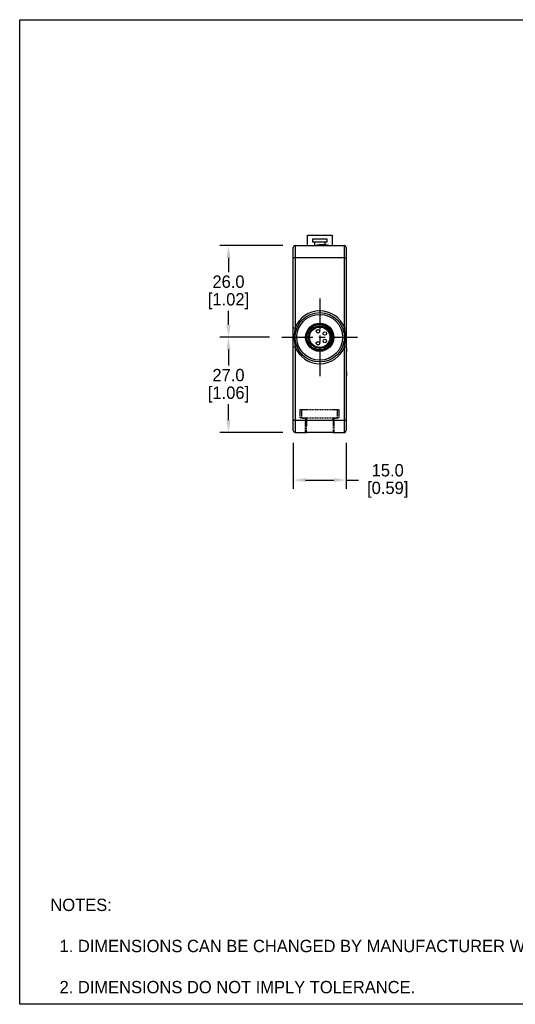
# Model space of a CAD drawing. Header units: inches. Extents: x 0 to 432, y 0 to 279.
# Tile 1 of 6: x 0 to 141, y 0 to 279. Entities that reach past the tile are written whole.
import ezdxf

# ---------------------------------------------------------------- set-up
doc = ezdxf.new("R2010")
doc.units = ezdxf.units.IN
doc.header["$LTSCALE"] = 10
doc.header["$MEASUREMENT"] = 0
doc.linetypes.add('CENTER', pattern=[0.4, 0.25, -0.05, 0.05, -0.05])
doc.linetypes.add('HIDDEN2', pattern=[0.1875, 0.125, -0.0625])
for name, color, linetype in [('CENTER', 40, 'CENTER'), ('DIMENSIONS', 140, 'Continuous'), ('HIDDEN', 102, 'HIDDEN2'), ('TEXT', 140, 'Continuous')]:
    doc.layers.add(name, color=color, linetype=linetype)
doc.dimstyles.get("Standard").update_dxf_attribs({"dimtxt": 3.5, "dimasz": 3.5, "dimexe": 2.5, "dimexo": 3.5, "dimgap": 1, "dimtad": 0, "dimtih": 1, "dimtoh": 1, "dimdec": 1, "dimzin": 0, "dimdsep": 46, "dimtxsty": 'Standard', "dimcen": 0, "dimadec": 0, "dimazin": 0, "dimtfac": 1, "dimtdec": 1, "dimtofl": 0, "dimtmove": 0, "dimatfit": 3, "dimfxl": 1, "dimtolj": 1, "dimtzin": 0, "dimarcsym": 0})

# ---------------------------------------------------------------- blocks, each defined once
blk = doc.blocks.new('*D60')
at = {"layer": 'DEFPOINTS', "color": 0, "transparency": 16777216}
for p in [(77.63, 162.78), (92.63, 162.78), (92.63, 148.77)]:
    blk.add_point(p, dxfattribs=at)
at = {"layer": 'DIMENSIONS', "color": 0, "lineweight": -2, "transparency": 16777216}
for p, q in [((77.63, 159.28), (77.63, 146.27)), ((92.63, 159.28), (92.63, 146.27)), ((81.13, 148.77), (89.13, 148.77)), ((92.63, 148.77), (96.13, 148.77))]:
    blk.add_line(p, q, dxfattribs=at)
at = {"layer": 'DIMENSIONS', "color": 0, "transparency": 16777216}
for points in [[(81.13, 149.35), (81.13, 148.18), (77.63, 148.77)], [(89.13, 149.35), (89.13, 148.18), (92.63, 148.77)]]:
    blk.add_solid(points, dxfattribs=at)
at = {"layer": 'DIMENSIONS', "color": 0, "transparency": 16777216, "char_height": 3.5, "attachment_point": 5}
for s, insert in [('\\A1;15.0', (104.42, 151.52)), ('\\A1;[0.59]', (104.42, 146.02))]:
    blk.add_mtext(s, dxfattribs=dict(at, insert=insert))
blk = doc.blocks.new('*D61')
at = {"layer": 'DEFPOINTS', "color": 0, "transparency": 16777216}
for p in [(59.24, 189.28), (74.38, 189.28), (78.13, 162.28)]:
    blk.add_point(p, dxfattribs=at)
at = {"layer": 'DIMENSIONS', "color": 0, "lineweight": -2, "transparency": 16777216}
for p, q in [((70.88, 189.28), (56.74, 189.28)), ((59.24, 185.78), (59.24, 181.28)), ((59.24, 165.78), (59.24, 170.28)), ((74.63, 162.28), (56.74, 162.28))]:
    blk.add_line(p, q, dxfattribs=at)
at = {"layer": 'DIMENSIONS', "color": 0, "transparency": 16777216}
for points in [[(58.66, 185.78), (59.82, 185.78), (59.24, 189.28)], [(58.66, 165.78), (59.82, 165.78), (59.24, 162.28)]]:
    blk.add_solid(points, dxfattribs=at)
at = {"layer": 'DIMENSIONS', "color": 0, "transparency": 16777216, "char_height": 3.5, "attachment_point": 5}
for s, insert in [('\\A1;27.0', (59.24, 178.53)), ('\\A1;[1.06]', (59.24, 173.03))]:
    blk.add_mtext(s, dxfattribs=dict(at, insert=insert))
blk = doc.blocks.new('*D62')
at = {"layer": 'DEFPOINTS', "color": 0, "transparency": 16777216}
for p in [(59.24, 215.28), (78.13, 215.28), (74.38, 189.28)]:
    blk.add_point(p, dxfattribs=at)
at = {"layer": 'DIMENSIONS', "color": 0, "lineweight": -2, "transparency": 16777216}
for p, q in [((74.63, 215.28), (56.74, 215.28)), ((59.24, 211.78), (59.24, 207.78)), ((59.24, 192.78), (59.24, 196.78)), ((70.88, 189.28), (56.74, 189.28))]:
    blk.add_line(p, q, dxfattribs=at)
at = {"layer": 'DIMENSIONS', "color": 0, "transparency": 16777216}
for points in [[(58.66, 211.78), (59.82, 211.78), (59.24, 215.28)], [(58.66, 192.78), (59.82, 192.78), (59.24, 189.28)]]:
    blk.add_solid(points, dxfattribs=at)
at = {"layer": 'DIMENSIONS', "color": 0, "transparency": 16777216, "char_height": 3.5, "attachment_point": 5}
for s, insert in [('\\A1;26.0', (59.24, 205.03)), ('\\A1;[1.02]', (59.24, 199.53))]:
    blk.add_mtext(s, dxfattribs=dict(at, insert=insert))

msp = doc.modelspace()

# ---------------------------------------------------------------- linework, layer by layer
for p, q in [((81.63, 218.28), (88.63, 218.28)), ((81.63, 215.28), (81.63, 218.28)), ((88.63, 218.28), (88.63, 215.28)), ((78.13, 215.28), (78.13, 211.78)), ((78.13, 215.28), (92.13, 215.28)), ((83.13, 216.28), (83.13, 217.18)), ((83.13, 217.18), (87.13, 217.18)), ((83.63, 216.28), (83.13, 216.28)), ((83.63, 216.28), (83.63, 215.28)), ((86.63, 216.28), (83.63, 216.28)), ((84.9, 215.53), (84.05, 215.28)), ((86.87, 215.53), (84.9, 215.53)), ((87.13, 216.28), (86.63, 216.28)), ((86.63, 215.53), (86.63, 216.28)), ((87.71, 215.28), (86.87, 215.53)), ((87.13, 217.18), (87.13, 216.28)), ((92.13, 211.78), (92.13, 215.28)), ((77.63, 211.78), (77.63, 214.78)), ((92.63, 214.78), (92.63, 211.78)), ((78.13, 211.78), (77.63, 211.78)), ((77.63, 191.98), (77.63, 211.78)), ((92.13, 211.78), (78.13, 211.78)), ((78.13, 211.78), (78.13, 191.98)), ((92.13, 211.78), (92.63, 211.78)), ((92.13, 191.98), (92.13, 211.78)), ((92.63, 211.78), (92.63, 191.98)), ((77.63, 191.98), (78.13, 191.98)), ((77.63, 186.59), (77.63, 191.98)), ((92.13, 191.98), (92.63, 191.98)), ((92.63, 191.98), (92.63, 186.59)), ((77.63, 186.59), (78.13, 186.59)), ((77.63, 165.78), (77.63, 186.59)), ((78.13, 186.59), (78.13, 165.78)), ((92.13, 186.59), (92.63, 186.59)), ((92.13, 165.78), (92.13, 186.59)), ((92.63, 186.59), (92.63, 165.78)), ((92.63, 186.13), (92.73, 186.13)), ((92.73, 185.13), (92.63, 185.13)), ((92.73, 186.13), (92.73, 185.13)), ((92.73, 179.43), (92.73, 185.13)), ((92.63, 179.43), (92.73, 179.43)), ((92.73, 179.43), (92.73, 178.43)), ((92.73, 178.43), (92.63, 178.43)), ((77.63, 164.66), (77.63, 166.78)), ((77.63, 165.78), (78.13, 165.78)), ((77.63, 162.78), (77.63, 165.78)), ((78.13, 165.78), (78.13, 162.28)), ((78.13, 165.78), (81.13, 165.78)), ((81.33, 165.78), (88.93, 165.78)), ((89.13, 165.78), (92.13, 165.78)), ((92.13, 165.78), (92.63, 165.78)), ((92.13, 162.28), (92.13, 165.78)), ((92.63, 166.78), (92.63, 164.66)), ((92.63, 165.78), (92.63, 162.78)), ((77.63, 164.33), (77.63, 164.66)), ((77.63, 162.78), (77.63, 164.33)), ((78.13, 162.28), (81.13, 162.28)), ((81.13, 162.28), (81.33, 162.28)), ((88.93, 162.28), (81.33, 162.28)), ((88.93, 162.28), (89.13, 162.28)), ((89.13, 162.28), (92.13, 162.28)), ((92.63, 164.66), (92.63, 164.33)), ((92.63, 164.33), (92.63, 162.78))]:
    msp.add_line(p, q)
for centre, radius in [((85.13, 189.28), 7), ((85.13, 189.28), 6.5), ((85.13, 189.28), 4), ((85.13, 189.28), 3.7), ((85.13, 189.28), 3.6), ((85.13, 189.28), 3.2), ((85.13, 189.28), 2.9), ((84.63, 190.98), 0.5), ((86.58, 190.36), 0.5), ((84.63, 187.58), 0.5), ((86.58, 188.21), 0.5)]:
    msp.add_circle(centre, radius)
for centre, radius, start, end in [((78.13, 214.78), 0.5, 90, 180), ((92.13, 214.78), 0.5, 0, 90), ((85.13, 189.28), 7.5, 21.0395, 158.9605), ((92.51, 189.28), 14.63, 169.3909, 190.6091), ((77.76, 189.28), 14.63, 349.3909, 10.6091), ((85.13, 189.28), 7.5, 201.0395, 338.9605), ((78.13, 162.78), 0.5, 180, 270), ((92.13, 162.78), 0.5, 270, 0)]:
    msp.add_arc(centre, radius, start, end)
at = {"layer": 'CENTER', "ltscale": 3.5}
for p, q in [((85.13, 200.28), (85.13, 178.28)), ((74.38, 189.28), (95.88, 189.28))]:
    msp.add_line(p, q, dxfattribs=at)
at = {"layer": 'DEFPOINTS'}
msp.add_lwpolyline([(431.8, 0), (0, 0), (0, 279.4), (431.8, 279.4)], close=True, dxfattribs=at)
at = {"layer": 'HIDDEN', "ltscale": 0.25}
for p, q in [((79.58, 168.78), (80.08, 168.78)), ((79.58, 166.38), (79.58, 168.78)), ((80.08, 168.78), (90.18, 168.78)), ((80.08, 166.38), (80.08, 168.78)), ((90.18, 168.78), (90.68, 168.78)), ((90.18, 166.38), (90.18, 168.78)), ((90.68, 166.38), (90.68, 168.78)), ((79.58, 166.38), (80.08, 166.38)), ((80.08, 166.38), (90.18, 166.38)), ((80.33, 166.38), (80.33, 166.28)), ((80.33, 166.28), (81.13, 166.28)), ((81.13, 166.28), (81.13, 165.78)), ((81.13, 166.28), (81.13, 164.18)), ((81.33, 166.28), (81.13, 166.28)), ((81.13, 162.28), (81.13, 165.78)), ((81.13, 165.08), (81.33, 165.08)), ((81.33, 166.38), (81.33, 164.08)), ((81.33, 165.78), (81.33, 166.38)), ((81.33, 162.28), (81.33, 165.78)), ((88.93, 165.78), (88.93, 166.38)), ((88.93, 166.38), (88.93, 164.08)), ((89.13, 166.28), (88.93, 166.28)), ((88.93, 165.78), (88.93, 162.28)), ((88.93, 165.08), (89.13, 165.08)), ((89.13, 166.28), (89.93, 166.28)), ((89.13, 166.28), (89.13, 165.78)), ((89.13, 166.28), (89.13, 164.18)), ((89.13, 165.78), (89.13, 162.28)), ((89.93, 166.28), (89.93, 166.38)), ((90.18, 166.38), (90.68, 166.38)), ((81.13, 164.73), (81.33, 164.73)), ((81.13, 164.22), (81.33, 164.22)), ((88.93, 164.73), (89.13, 164.73)), ((88.93, 164.22), (89.13, 164.22))]:
    msp.add_line(p, q, dxfattribs=at)

# ---------------------------------------------------------------- texts
at = {"layer": 'DIMENSIONS', "char_height": 3.5}
for insert, attachment_point in [((98.61, 112.42), 6), ((130.2, 112.22), 4)]:
    msp.add_mtext('\\A1;', dxfattribs=dict(at, insert=insert, attachment_point=attachment_point))
at = {"layer": 'TEXT', "insert": (8.71, 29.97), "char_height": 3.5, "attachment_point": 1}
msp.add_mtext_dynamic_manual_height_columns('NOTES:\\P\\P  1. DIMENSIONS CAN BE CHANGED BY MANUFACTURER WITHOUT NOTICE.\\P  \\P  2. DIMENSIONS DO NOT IMPLY TOLERANCE.', width=279.7696, gutter_width=17.5, heights=[0], dxfattribs=at)

# ---------------------------------------------------------------- dimensions: what is measured, and where the dimension line sits
at = {"layer": 'DIMENSIONS'}
for base, p1, p2, picture, middle in [((59.24, 215.28), (74.38, 189.28), (78.13, 215.28), '*D62', (59.24, 202.28)), ((59.24, 189.28), (78.13, 162.28), (74.38, 189.28), '*D61', (59.24, 175.78))]:
    dim = msp.add_linear_dim(base=base, p1=p1, p2=p2, angle=90, dimstyle='Standard', override={"dimpost": '\\X'}, dxfattribs=at)
    dim.commit()
    dim.dimension.update_dxf_attribs({"geometry": picture, "text_midpoint": middle})
dim = msp.add_linear_dim(base=(92.63, 148.77), p1=(77.63, 162.78), p2=(92.63, 162.78), dimstyle='Standard', override={"dimpost": '\\X'}, dxfattribs=at)
dim.commit()
dim.dimension.update_dxf_attribs({"geometry": '*D60', "text_midpoint": (104.42, 148.77)})

doc.saveas('drawing.dxf')
